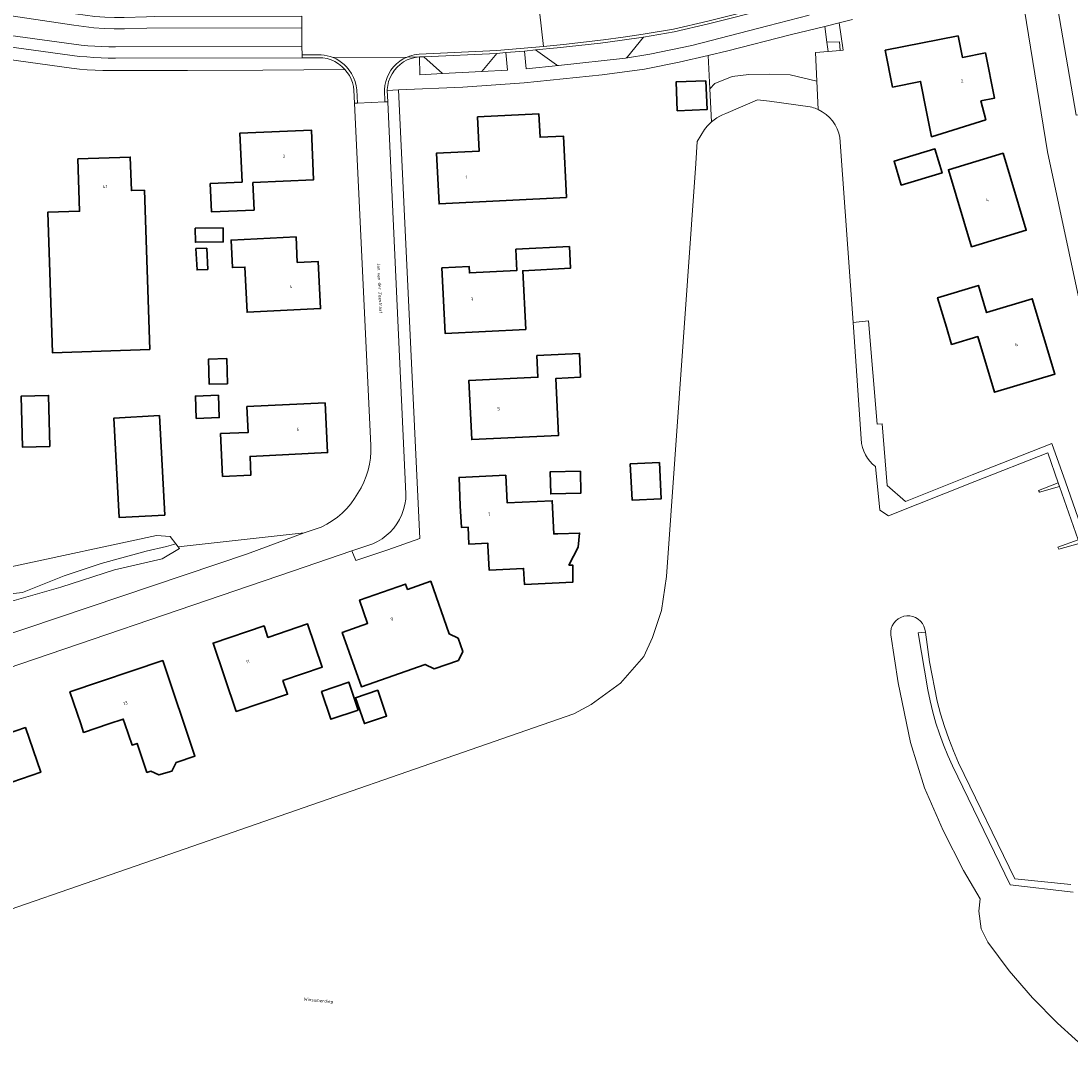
# Model space of a CAD drawing. Header units: metres. Extents: x 229229 to 231729, y 593167 to 595667.
# Tile 230 of 256: x 230621 to 230768, y 594701 to 594849. Entities that reach past the tile are written whole.
import ezdxf
from ezdxf.enums import TextEntityAlignment as Align

# ---------------------------------------------------------------- set-up
doc = ezdxf.new("R2010")
doc.units = ezdxf.units.M
for name, color, linetype, lineweight in [('B-WE-GR-GROENVOORZIENING-GV', 80, 'Continuous', 18), ('B-WE-KW-KUNSTWERK_STEIGER-GV', 170, 'Continuous', 18), ('B-WE-OG-BEBOUWING-GV', 7, 'Continuous', 35), ('B-WE-OG-BEBOUWING-T18', 10, 'Continuous', 18), ('B-WE-OG-TERREIN_ERF-GV', 7, 'Continuous', 18), ('B-WE-OG-TOPOGRAFIE-T18', 10, 'Continuous', 18), ('B-WE-OG-WATER-GV', 130, 'Continuous', 18), ('B-WE-OG-WATER_SLOOT-GV', 120, 'Continuous', 18), ('B-WE-VH-VERHARDING_GESLOTEN-GV', 252, 'Continuous', 18), ('B-WE-VH-VERHARDING_OPEN-GV', 252, 'Continuous', 18)]:
    doc.layers.add(name, color=color, linetype=linetype, lineweight=lineweight)
doc.styles.add('NLCS-ISO-M250-T18', font='NLCS-ISO.ttf', dxfattribs={"height": 0.45})

msp = doc.modelspace()

# ---------------------------------------------------------------- linework, layer by layer
at = {"layer": 'B-WE-GR-GROENVOORZIENING-GV'}
for points in [[(230771.744, 594836.021), (230768.364, 594855.175), (230765.508, 594854.688), (230765.763, 594853.211), (230768.825, 594835.506)], [(230717.345, 594839.244), (230718.038, 594839.992), (230720.493, 594840.979), (230722.807, 594841.233), (230725.685, 594841.289), (230728.62, 594841.176), (230732.363, 594840.31), (230732.16, 594844.316), (230733.967, 594844.465), (230733.784, 594845.767), (230733.472, 594847.992), (230728.644, 594846.816), (230719.877, 594844.556), (230717.112, 594843.914)], [(230688.686, 594844.314), (230687.409, 594844.193), (230685.289, 594841.661), (230688.893, 594841.86)], [(230692.86, 594844.685), (230691.299, 594844.511), (230691.541, 594842.032), (230696.066, 594842.481), (230696.002, 594842.482), (230695.938, 594842.493), (230695.877, 594842.512), (230695.819, 594842.541), (230695.766, 594842.578)], [(230679.753, 594841.376), (230677.168, 594843.736), (230676.527, 594843.706), (230676.574, 594841.207)], [(230732.363, 594840.31), (230728.62, 594841.176), (230725.685, 594841.289), (230722.807, 594841.233), (230720.493, 594840.979), (230718.038, 594839.992), (230717.345, 594839.244), (230717.578, 594834.574), (230717.941, 594834.864), (230718.323, 594835.129), (230718.722, 594835.367), (230719.136, 594835.577), (230719.564, 594835.758), (230724.017, 594837.669), (230725.719, 594837.512), (230731.419, 594836.687), (230731.655, 594836.631), (230731.888, 594836.565), (230732.118, 594836.489), (230732.344, 594836.402), (230732.566, 594836.305)]]:
    msp.add_lwpolyline(points, close=True, dxfattribs=at)
msp.add_lwpolyline([(230725.915, 594850.563), (230717.167, 594848.341), (230712.305, 594847.228), (230708.016, 594846.489), (230705.789, 594843.727), (230705.742, 594843.677), (230705.689, 594843.633), (230705.631, 594843.597), (230705.568, 594843.57), (230705.502, 594843.551), (230708.908, 594844.1), (230714.82, 594845.332), (230725.468, 594848.08), (230731.302, 594849.562)], dxfattribs=at)
at = {"layer": 'B-WE-KW-KUNSTWERK_STEIGER-GV'}
for points in [[(230770.107, 594775.948), (230767.311, 594784.005), (230765.403, 594789.381), (230754.194, 594784.993), (230744.835, 594781.268), (230742.251, 594783.485), (230741.535, 594792.149), (230740.843, 594792.092), (230739.642, 594806.628), (230737.455, 594806.401), (230738.667, 594789.384), (230738.783, 594788.845), (230738.957, 594788.322), (230739.188, 594787.822), (230739.472, 594787.35), (230739.806, 594786.911), (230740.186, 594786.512), (230740.607, 594786.157), (230741.2, 594780.021), (230742.428, 594779.234), (230754.557, 594784.061), (230764.806, 594788.074), (230766.292, 594783.887), (230766.47, 594783.378), (230769.079, 594775.862)], [(230768.044, 594727.458), (230760.199, 594728.239), (230752.296, 594744.518), (230751.566, 594746.208), (230750.899, 594747.923), (230750.295, 594749.662), (230749.755, 594751.422), (230749.28, 594753.2), (230748.211, 594758.73), (230747.617, 594762.899), (230746.602, 594762.809), (230747.945, 594754.815), (230748.274, 594753.236), (230748.661, 594751.67), (230749.106, 594750.12), (230749.608, 594748.588), (230750.167, 594747.075), (230750.782, 594745.584), (230751.452, 594744.117), (230759.523, 594727.393), (230768.377, 594726.374)]]:
    msp.add_lwpolyline(points, dxfattribs=at)
for points in [[(230766.47, 594783.378), (230766.292, 594783.887), (230763.512, 594782.811), (230763.665, 594782.548)], [(230769.251, 594775.37), (230769.079, 594775.862), (230766.24, 594774.846), (230766.356, 594774.537)]]:
    msp.add_lwpolyline(points, close=True, dxfattribs=at)
at = {"layer": 'B-WE-OG-BEBOUWING-GV'}
for points in [[(230747.797, 594835.997), (230748.485, 594832.485), (230756.113, 594834.888), (230755.424, 594837.524), (230757.329, 594837.906), (230756.049, 594844.277), (230752.829, 594843.633), (230752.226, 594846.669), (230741.983, 594844.646), (230743.02, 594839.469), (230746.944, 594840.255)], [(230716.784, 594840.362), (230712.597, 594840.185), (230712.768, 594836.135), (230716.955, 594836.312)], [(230697.199, 594823.951), (230696.769, 594832.586), (230693.477, 594832.417), (230693.312, 594835.708), (230684.689, 594835.274), (230684.926, 594830.485), (230678.94, 594830.19), (230679.291, 594823.067)], [(230653.304, 594822.16), (230653.126, 594826.064), (230661.65, 594826.453), (230661.356, 594833.436), (230651.312, 594833.002), (230651.618, 594826.114), (230647.139, 594825.915), (230647.317, 594821.924)], [(230744.23, 594825.688), (230749.965, 594827.403), (230748.957, 594830.775), (230743.215, 594829.043)], [(230638.652, 594802.618), (230637.89, 594824.982), (230636.063, 594824.92), (230635.903, 594829.625), (230628.533, 594829.374), (230628.783, 594822.029), (230624.294, 594821.876), (230624.965, 594802.152)], [(230754.112, 594817.039), (230761.799, 594819.347), (230758.545, 594830.184), (230750.848, 594827.863)], [(230648.936, 594819.702), (230645.017, 594819.644), (230645.047, 594817.665), (230648.966, 594817.723)], [(230659.221, 594818.417), (230650.064, 594817.97), (230650.253, 594814.104), (230652.004, 594814.192), (230652.32, 594807.844), (230662.634, 594808.355), (230662.302, 594814.947), (230659.363, 594814.831)], [(230646.636, 594816.85), (230645.132, 594816.776), (230645.279, 594813.79), (230646.783, 594813.864)], [(230697.597, 594817.084), (230690.085, 594816.696), (230690.191, 594814.632), (230690.238, 594813.719), (230683.555, 594813.374), (230683.508, 594814.273), (230679.682, 594814.076), (230680.145, 594804.862), (230691.459, 594805.429), (230691.046, 594813.671), (230697.756, 594814.007)], [(230750.57, 594805.759), (230751.302, 594803.322), (230754.974, 594804.426), (230757.347, 594796.606), (230765.83, 594799.159), (230762.638, 594809.733), (230756.226, 594807.797), (230755.074, 594811.615), (230749.332, 594809.882)], [(230649.447, 594801.319), (230646.884, 594801.241), (230646.991, 594797.715), (230649.554, 594797.793)], [(230699.183, 594798.703), (230699.029, 594802.019), (230693.036, 594801.745), (230693.18, 594798.696), (230683.465, 594798.236), (230683.872, 594789.941), (230696.071, 594790.54), (230695.702, 594798.542)], [(230624.612, 594788.985), (230624.413, 594796.158), (230620.568, 594796.052), (230620.767, 594788.878)], [(230648.301, 594796.174), (230645.058, 594796.071), (230645.158, 594792.925), (230648.401, 594793.028)], [(230663.293, 594795.105), (230652.296, 594794.584), (230652.467, 594790.965), (230648.578, 594790.781), (230648.862, 594784.782), (230652.858, 594784.966), (230652.734, 594787.587), (230663.634, 594788.114)], [(230639.985, 594793.328), (230633.591, 594792.98), (230634.351, 594778.989), (230640.745, 594779.337)], [(230710.25, 594786.746), (230706.159, 594786.53), (230706.428, 594781.428), (230710.519, 594781.644)], [(230688.671, 594784.929), (230682.1, 594784.637), (230682.276, 594780.664), (230682.418, 594777.607), (230683.367, 594777.652), (230683.48, 594775.254), (230686.147, 594775.38), (230686.162, 594775.08), (230686.325, 594771.624), (230691.171, 594771.844), (230691.272, 594769.6), (230698.084, 594769.909), (230698.075, 594772.311), (230697.53, 594772.309), (230698.827, 594774.846), (230699.025, 594776.824), (230695.966, 594776.716), (230695.398, 594776.696), (230695.19, 594781.356), (230688.844, 594781.071)], [(230699.153, 594785.5), (230694.896, 594785.396), (230694.971, 594782.327), (230699.228, 594782.431)], [(230682.004, 594758.934), (230682.611, 594760.197), (230681.965, 594762.047), (230680.691, 594762.661), (230678.112, 594770.044), (230674.857, 594768.907), (230674.564, 594769.653), (230668.119, 594767.401), (230669.246, 594764.119), (230665.695, 594762.865), (230668.376, 594755.216), (230677.341, 594758.359), (230678.616, 594757.746)], [(230650.784, 594751.737), (230657.999, 594754.168), (230657.344, 594756.094), (230662.881, 594757.99), (230660.822, 594764.053), (230655.249, 594762.161), (230654.702, 594763.772), (230647.54, 594761.366)], [(230638.779, 594743.384), (230639.894, 594742.833), (230641.741, 594743.344), (230642.346, 594744.588), (230644.973, 594745.474), (230640.452, 594758.907), (230627.425, 594754.5), (230628.941, 594750), (230629.343, 594748.806), (230632.866, 594750), (230634.911, 594750.693), (230635.144, 594750), (230636.148, 594747.021), (230636.865, 594747.264), (230638.237, 594743.201)], [(230662.768, 594754.58), (230664.087, 594750.663), (230667.919, 594751.953), (230666.601, 594755.87)], [(230670.686, 594754.723), (230667.569, 594753.669), (230668.789, 594750.061), (230671.906, 594751.115)], [(230614.848, 594750.169), (230607.724, 594747.739), (230611.332, 594737.194), (230618.456, 594739.621), (230617.874, 594741.336), (230623.326, 594743.21), (230621.166, 594749.497), (230615.719, 594747.629)]]:
    msp.add_lwpolyline(points, close=True, dxfattribs=at)
at = {"layer": 'B-WE-OG-TERREIN_ERF-GV'}
for points in [[(230769.429, 594808.682), (230764.795, 594830.364), (230761.241, 594852.359)], [(230737.395, 594848.948), (230735.524, 594848.492), (230736.065, 594844.638), (230735.66, 594844.605), (230733.967, 594844.465), (230732.16, 594844.316), (230732.363, 594840.31), (230732.566, 594836.305), (230733.134, 594835.999), (230733.661, 594835.628), (230734.14, 594835.196), (230734.564, 594834.711), (230734.928, 594834.178), (230735.225, 594833.606), (230735.452, 594833.002), (230735.605, 594832.376), (230737.455, 594806.401), (230739.642, 594806.628), (230740.843, 594792.092), (230741.535, 594792.149), (230742.251, 594783.485), (230744.835, 594781.268), (230754.194, 594784.993), (230765.403, 594789.381), (230767.311, 594784.005), (230770.107, 594775.948)], [(230573.164, 594708.062), (230641.295, 594731.678), (230698.238, 594751.406), (230700.661, 594752.752), (230704.759, 594755.732), (230708.059, 594759.474), (230709.298, 594762.16), (230710.543, 594765.95), (230711.266, 594770.705), (230715.365, 594828.745), (230715.567, 594831.83), (230716.578, 594833.507), (230716.759, 594833.737), (230716.95, 594833.96), (230717.15, 594834.174), (230717.36, 594834.378), (230717.578, 594834.574), (230717.345, 594839.244), (230717.112, 594843.914), (230713.041, 594842.97), (230708.136, 594842.001), (230702.185, 594841.177), (230691.234, 594840.072), (230682.644, 594839.478), (230673.6, 594839.073), (230676.563, 594776.04), (230672.107, 594774.481), (230667.588, 594772.951), (230667.043, 594774.335), (230658.71, 594771.474), (230566.39, 594739.983)], [(230619.109, 594772.08), (230639.6, 594776.485), (230641.512, 594776.345), (230642.301, 594775.305), (230642.614, 594774.891), (230660.353, 594776.831), (230662.711, 594777.651), (230663.51, 594778.054), (230664.275, 594778.52), (230665, 594779.045), (230665.681, 594779.627), (230666.313, 594780.26), (230666.893, 594780.942), (230667.417, 594781.668), (230667.882, 594782.433), (230668.328, 594783.19), (230668.715, 594783.979), (230669.041, 594784.795), (230669.303, 594785.634), (230669.5, 594786.49), (230669.632, 594787.359), (230669.696, 594788.235), (230669.693, 594789.114), (230667.41, 594837.19), (230667.327, 594839.036), (230667.257, 594839.573), (230667.128, 594840.098), (230666.939, 594840.605), (230666.695, 594841.088), (230666.398, 594841.54), (230666.052, 594841.956), (230654.532, 594841.825), (230643.95, 594841.79), (230633.145, 594841.792), (230632.044, 594841.806), (230630.945, 594841.845), (230629.846, 594841.909), (230628.749, 594841.998), (230627.654, 594842.112), (230615.401, 594843.824)], [(230770.107, 594775.948), (230767.311, 594784.005), (230765.403, 594789.381), (230754.194, 594784.993), (230744.835, 594781.268), (230742.251, 594783.485), (230741.535, 594792.149), (230740.843, 594792.092), (230739.642, 594806.628), (230737.455, 594806.401), (230738.667, 594789.384), (230738.783, 594788.845), (230738.957, 594788.322), (230739.188, 594787.822), (230739.472, 594787.35), (230739.806, 594786.911), (230740.186, 594786.512), (230740.607, 594786.157), (230741.2, 594780.021), (230742.428, 594779.234), (230754.557, 594784.061), (230764.806, 594788.074), (230766.292, 594783.887), (230766.47, 594783.378), (230769.079, 594775.862)], [(230599.048, 594755.98), (230652.367, 594773.908), (230660.353, 594776.831), (230642.614, 594774.891), (230642.808, 594774.636), (230640.395, 594773.2), (230633.677, 594771.65), (230626.132, 594769.234), (230619.276, 594767.241)], [(230768.377, 594726.374), (230759.523, 594727.393), (230751.452, 594744.117), (230750.782, 594745.584), (230750.167, 594747.075), (230749.608, 594748.588), (230749.106, 594750.12), (230748.661, 594751.67), (230748.274, 594753.236), (230747.945, 594754.815), (230746.602, 594762.809), (230747.617, 594762.899), (230747.555, 594763.334), (230747.417, 594763.74), (230747.21, 594764.115), (230746.941, 594764.449), (230746.617, 594764.73), (230746.249, 594764.951), (230745.849, 594765.103), (230745.428, 594765.183), (230744.999, 594765.188), (230744.576, 594765.118), (230744.172, 594764.975), (230743.799, 594764.763), (230743.469, 594764.489), (230743.192, 594764.162), (230742.976, 594763.792), (230742.829, 594763.389), (230742.754, 594762.967), (230742.755, 594762.538), (230743.778, 594755.774), (230745.536, 594747.385), (230747.496, 594741.038), (230750.114, 594735.051), (230752.982, 594729.426), (230755.301, 594725.449), (230755.147, 594723.697), (230755.45, 594721.203), (230756.393, 594719.341), (230759.386, 594715.327), (230762.685, 594711.53), (230766.183, 594707.955), (230773.657, 594701.244)], [(230768.044, 594727.458), (230760.199, 594728.239), (230752.296, 594744.518), (230751.566, 594746.208), (230750.899, 594747.923), (230750.295, 594749.662), (230749.755, 594751.422), (230749.28, 594753.2), (230748.211, 594758.73), (230747.617, 594762.899), (230746.602, 594762.809), (230747.945, 594754.815), (230748.274, 594753.236), (230748.661, 594751.67), (230749.106, 594750.12), (230749.608, 594748.588), (230750.167, 594747.075), (230750.782, 594745.584), (230751.452, 594744.117), (230759.523, 594727.393), (230768.377, 594726.374)]]:
    msp.add_lwpolyline(points, dxfattribs=at)
for points in [[(230748.485, 594832.485), (230747.797, 594835.997), (230746.944, 594840.255), (230743.02, 594839.469), (230741.983, 594844.646), (230752.226, 594846.669), (230752.829, 594843.633), (230756.049, 594844.277), (230757.329, 594837.906), (230755.424, 594837.524), (230756.113, 594834.888)], [(230712.597, 594840.185), (230716.784, 594840.362), (230716.955, 594836.312), (230712.768, 594836.135)], [(230679.291, 594823.067), (230678.94, 594830.19), (230684.926, 594830.485), (230684.689, 594835.274), (230693.312, 594835.708), (230693.477, 594832.417), (230696.769, 594832.586), (230697.199, 594823.951)], [(230647.317, 594821.924), (230647.139, 594825.915), (230651.618, 594826.114), (230651.312, 594833.002), (230661.356, 594833.436), (230661.65, 594826.453), (230653.126, 594826.064), (230653.304, 594822.16)], [(230744.23, 594825.688), (230743.215, 594829.043), (230748.957, 594830.775), (230749.965, 594827.403)], [(230624.294, 594821.876), (230628.783, 594822.029), (230628.533, 594829.374), (230635.903, 594829.625), (230636.063, 594824.92), (230637.89, 594824.982), (230638.652, 594802.618), (230624.965, 594802.152)], [(230750.848, 594827.863), (230758.545, 594830.184), (230761.799, 594819.347), (230754.112, 594817.039)], [(230648.936, 594819.702), (230648.966, 594817.723), (230645.047, 594817.665), (230645.017, 594819.644)], [(230659.221, 594818.417), (230659.363, 594814.831), (230662.302, 594814.947), (230662.634, 594808.355), (230652.32, 594807.844), (230652.004, 594814.192), (230650.253, 594814.104), (230650.064, 594817.97)], [(230646.636, 594816.85), (230646.783, 594813.864), (230645.279, 594813.79), (230645.132, 594816.776)], [(230679.682, 594814.076), (230683.508, 594814.273), (230683.555, 594813.374), (230690.238, 594813.719), (230690.191, 594814.632), (230690.085, 594816.696), (230697.597, 594817.084), (230697.756, 594814.007), (230691.046, 594813.671), (230691.459, 594805.429), (230680.145, 594804.862)], [(230755.074, 594811.615), (230756.226, 594807.797), (230762.638, 594809.733), (230765.83, 594799.159), (230757.347, 594796.606), (230754.974, 594804.426), (230751.302, 594803.322), (230750.57, 594805.759), (230749.332, 594809.882)], [(230649.447, 594801.319), (230649.554, 594797.793), (230646.991, 594797.715), (230646.884, 594801.241)], [(230683.465, 594798.236), (230693.18, 594798.696), (230693.036, 594801.745), (230699.029, 594802.019), (230699.183, 594798.703), (230695.702, 594798.542), (230696.071, 594790.54), (230683.872, 594789.941)], [(230624.413, 594796.158), (230624.612, 594788.985), (230620.767, 594788.878), (230620.568, 594796.052)], [(230645.058, 594796.071), (230648.301, 594796.174), (230648.401, 594793.028), (230645.158, 594792.925)], [(230652.467, 594790.965), (230652.296, 594794.584), (230663.293, 594795.105), (230663.634, 594788.114), (230652.734, 594787.587), (230652.858, 594784.966), (230648.862, 594784.782), (230648.578, 594790.781)], [(230639.985, 594793.328), (230640.745, 594779.337), (230634.351, 594778.989), (230633.591, 594792.98)], [(230706.159, 594786.53), (230710.25, 594786.746), (230710.519, 594781.644), (230706.428, 594781.428)], [(230682.1, 594784.637), (230688.671, 594784.929), (230688.844, 594781.071), (230695.19, 594781.356), (230695.398, 594776.696), (230695.966, 594776.716), (230699.025, 594776.824), (230698.827, 594774.846), (230697.53, 594772.309), (230698.075, 594772.311), (230698.084, 594769.909), (230691.272, 594769.6), (230691.171, 594771.844), (230686.325, 594771.624), (230686.162, 594775.08), (230686.147, 594775.38), (230683.48, 594775.254), (230683.367, 594777.652), (230682.418, 594777.607), (230682.276, 594780.664)], [(230694.896, 594785.396), (230699.153, 594785.5), (230699.228, 594782.431), (230694.971, 594782.327)], [(230668.119, 594767.401), (230674.564, 594769.653), (230674.857, 594768.907), (230678.112, 594770.044), (230680.691, 594762.661), (230681.965, 594762.047), (230682.611, 594760.197), (230682.004, 594758.934), (230678.616, 594757.746), (230677.341, 594758.359), (230668.376, 594755.216), (230665.695, 594762.865), (230669.246, 594764.119)], [(230654.702, 594763.772), (230655.249, 594762.161), (230660.822, 594764.053), (230662.881, 594757.99), (230657.344, 594756.094), (230657.999, 594754.168), (230650.784, 594751.737), (230647.54, 594761.366)], [(230644.973, 594745.474), (230642.346, 594744.588), (230641.741, 594743.344), (230639.894, 594742.833), (230638.779, 594743.384), (230638.237, 594743.201), (230636.865, 594747.264), (230636.148, 594747.021), (230635.144, 594750), (230634.911, 594750.693), (230632.866, 594750), (230629.343, 594748.806), (230628.941, 594750), (230627.425, 594754.5), (230640.452, 594758.907)], [(230662.768, 594754.58), (230666.601, 594755.87), (230667.919, 594751.953), (230664.087, 594750.663)], [(230670.686, 594754.723), (230671.906, 594751.115), (230668.789, 594750.061), (230667.569, 594753.669)], [(230615.719, 594747.629), (230621.166, 594749.497), (230623.326, 594743.21), (230617.874, 594741.336), (230618.456, 594739.621), (230611.332, 594737.194), (230607.724, 594747.739), (230614.848, 594750.169)]]:
    msp.add_lwpolyline(points, close=True, dxfattribs=at)
at = {"layer": 'B-WE-OG-WATER-GV'}
for points in [[(230769.079, 594775.862), (230766.47, 594783.378), (230766.292, 594783.887), (230764.806, 594788.074), (230754.557, 594784.061), (230742.428, 594779.234), (230741.2, 594780.021), (230740.607, 594786.157), (230740.186, 594786.512), (230739.806, 594786.911), (230739.472, 594787.35), (230739.188, 594787.822), (230738.957, 594788.322), (230738.783, 594788.845), (230738.667, 594789.384), (230737.455, 594806.401), (230735.605, 594832.376), (230735.452, 594833.002), (230735.225, 594833.606), (230734.928, 594834.178), (230734.564, 594834.711), (230734.14, 594835.196), (230733.661, 594835.628), (230733.134, 594835.999), (230732.566, 594836.305), (230732.344, 594836.402), (230732.118, 594836.489), (230731.888, 594836.565), (230731.655, 594836.631), (230731.419, 594836.687), (230725.719, 594837.512), (230724.017, 594837.669), (230719.564, 594835.758), (230719.136, 594835.577), (230718.722, 594835.367), (230718.323, 594835.129), (230717.941, 594834.864), (230717.578, 594834.574), (230717.36, 594834.378), (230717.15, 594834.174), (230716.95, 594833.96), (230716.759, 594833.737), (230716.578, 594833.507), (230715.567, 594831.83), (230715.365, 594828.745), (230711.266, 594770.705), (230710.543, 594765.95), (230709.298, 594762.16), (230708.059, 594759.474), (230704.759, 594755.732), (230700.661, 594752.752), (230698.238, 594751.406), (230641.295, 594731.678), (230573.164, 594708.062)], [(230773.657, 594701.244), (230766.183, 594707.955), (230762.685, 594711.53), (230759.386, 594715.327), (230756.393, 594719.341), (230755.45, 594721.203), (230755.147, 594723.697), (230755.301, 594725.449), (230752.982, 594729.426), (230750.114, 594735.051), (230747.496, 594741.038), (230745.536, 594747.385), (230743.778, 594755.774), (230742.755, 594762.538), (230742.754, 594762.967), (230742.829, 594763.389), (230742.976, 594763.792), (230743.192, 594764.162), (230743.469, 594764.489), (230743.799, 594764.763), (230744.172, 594764.975), (230744.576, 594765.118), (230744.999, 594765.188), (230745.428, 594765.183), (230745.849, 594765.103), (230746.249, 594764.951), (230746.617, 594764.73), (230746.941, 594764.449), (230747.21, 594764.115), (230747.417, 594763.74), (230747.555, 594763.334), (230747.617, 594762.899), (230748.211, 594758.73), (230749.28, 594753.2), (230749.755, 594751.422), (230750.295, 594749.662), (230750.899, 594747.923), (230751.566, 594746.208), (230752.296, 594744.518), (230760.199, 594728.239), (230768.044, 594727.458)]]:
    msp.add_lwpolyline(points, dxfattribs=at)
msp.add_lwpolyline([(230552.608, 594760.999), (230556.521, 594761.508), (230580.723, 594764.278), (230599.675, 594766.179), (230620.77, 594768.451), (230626.616, 594770.802), (230631.797, 594772.557), (230638.125, 594774.26), (230641.004, 594774.928), (230642.301, 594775.305), (230641.512, 594776.345), (230639.6, 594776.485), (230619.109, 594772.08), (230595.53, 594770.998), (230584.748, 594770.251), (230573.034, 594769.02), (230558.9, 594767.318), (230551.935, 594766.926)], close=True, dxfattribs=at)
at = {"layer": 'B-WE-OG-WATER_SLOOT-GV'}
msp.add_lwpolyline([(230642.614, 594774.891), (230642.301, 594775.305), (230641.004, 594774.928), (230638.125, 594774.26), (230631.797, 594772.557), (230626.616, 594770.802), (230620.77, 594768.451), (230599.675, 594766.179), (230580.723, 594764.278), (230556.521, 594761.508), (230552.608, 594760.999), (230551.908, 594760.411), (230551.634, 594759.933), (230551.634, 594759.382), (230591.503, 594763.995), (230619.276, 594767.241), (230626.132, 594769.234), (230633.677, 594771.65), (230640.395, 594773.2), (230642.808, 594774.636)], close=True, dxfattribs=at)
at = {"layer": 'B-WE-VH-VERHARDING_GESLOTEN-GV'}
for points in [[(230741.393, 594854.664), (230748.209, 594856.241), (230755.131, 594857.538), (230754.296, 594862.574), (230747.299, 594861.149), (230733.656, 594858.131), (230724.928, 594855.933), (230715.329, 594853.366), (230711.905, 594852.648), (230708.223, 594852.02), (230704.531, 594851.454), (230700.83, 594850.948), (230697.122, 594850.505), (230693.406, 594850.123), (230693.976, 594845.187), (230696.778, 594845.462), (230699.576, 594845.768), (230702.371, 594846.108), (230705.162, 594846.479), (230707.948, 594846.883), (230712.226, 594847.62), (230717.073, 594848.73), (230725.817, 594850.951), (230732.606, 594852.629)], [(230660.002, 594847.815), (230638.205, 594847.725), (230635.087, 594847.645), (230633.656, 594847.65), (230632.226, 594847.705), (230630.8, 594847.81), (230629.377, 594847.965), (230627.961, 594848.169), (230612.496, 594850.44), (230612.2, 594847.661), (230628.991, 594845.361), (230629.958, 594845.288), (230630.926, 594845.228), (230631.894, 594845.179), (230632.864, 594845.142), (230633.833, 594845.117), (230660.024, 594845.18)], [(230733.784, 594845.767), (230733.967, 594844.465), (230735.66, 594844.605), (230735.553, 594845.839)], [(230674.784, 594843.693), (230664.392, 594843.614), (230664.807, 594843.42), (230665.204, 594843.191), (230665.581, 594842.93), (230665.934, 594842.638), (230666.261, 594842.317), (230666.659, 594841.859), (230667.001, 594841.358), (230667.282, 594840.821), (230667.498, 594840.254), (230667.647, 594839.666), (230667.726, 594839.065), (230667.81, 594837.208), (230671.683, 594837.382), (230671.602, 594839.099), (230671.661, 594839.685), (230671.786, 594840.261), (230671.974, 594840.819), (230672.224, 594841.352), (230672.532, 594841.854), (230672.893, 594842.319), (230673.305, 594842.74), (230673.761, 594843.112), (230674.256, 594843.431)]]:
    msp.add_lwpolyline(points, close=True, dxfattribs=at)
for points in [[(230612.496, 594850.44), (230627.961, 594848.169), (230629.377, 594847.965), (230630.8, 594847.81), (230632.226, 594847.705), (230633.656, 594847.65), (230635.087, 594847.645), (230638.205, 594847.725), (230660.002, 594847.815), (230659.992, 594849.015), (230659.989, 594849.415), (230639.286, 594849.371), (230638.164, 594849.324), (230635.055, 594849.245), (230633.68, 594849.25), (230632.306, 594849.303), (230630.934, 594849.404), (230629.567, 594849.553), (230628.206, 594849.75), (230612.904, 594851.998)], [(230659.992, 594849.015), (230660.002, 594847.815), (230660.024, 594845.18), (230660.034, 594843.98), (230662.263, 594843.997), (230662.699, 594843.998), (230663.134, 594843.96), (230663.563, 594843.883), (230663.984, 594843.767), (230664.392, 594843.614), (230674.784, 594843.693), (230675.115, 594843.821), (230675.453, 594843.927), (230675.798, 594844.01), (230676.147, 594844.069), (230676.5, 594844.105), (230687.391, 594844.592), (230693.976, 594845.187), (230693.406, 594850.123)], [(230607.959, 594846.627), (230628.774, 594843.776), (230629.778, 594843.698), (230630.783, 594843.634), (230631.789, 594843.582), (230632.795, 594843.543), (230633.802, 594843.517), (230660.037, 594843.58), (230660.034, 594843.98), (230660.024, 594845.18), (230633.833, 594845.117), (230632.864, 594845.142), (230631.894, 594845.179), (230630.926, 594845.228), (230629.958, 594845.288), (230628.991, 594845.361), (230612.2, 594847.661)]]:
    msp.add_lwpolyline(points, dxfattribs=at)
at = {"layer": 'B-WE-VH-VERHARDING_OPEN-GV'}
for points in [[(230768.825, 594835.506), (230765.763, 594853.211), (230761.241, 594852.359), (230764.795, 594830.364), (230769.429, 594808.682)], [(230725.817, 594850.951), (230717.073, 594848.73), (230712.226, 594847.62), (230707.948, 594846.883), (230705.162, 594846.479), (230702.371, 594846.108), (230699.576, 594845.768), (230696.778, 594845.462), (230693.976, 594845.187), (230687.391, 594844.592), (230676.5, 594844.105), (230676.147, 594844.069), (230675.798, 594844.01), (230675.453, 594843.927), (230675.115, 594843.821), (230674.784, 594843.693), (230676.527, 594843.706), (230677.168, 594843.736), (230687.409, 594844.193), (230688.686, 594844.314), (230691.299, 594844.511), (230692.86, 594844.685), (230695.9, 594844.97), (230698.936, 594845.293), (230701.967, 594845.653), (230704.994, 594846.052), (230708.016, 594846.489), (230712.305, 594847.228), (230717.167, 594848.341), (230725.915, 594850.563)], [(230731.302, 594849.562), (230725.468, 594848.08), (230714.82, 594845.332), (230708.908, 594844.1), (230705.502, 594843.551), (230696.066, 594842.481), (230691.541, 594842.032), (230691.299, 594844.511), (230688.686, 594844.314), (230688.893, 594841.86), (230685.289, 594841.661), (230679.753, 594841.376), (230676.574, 594841.207), (230676.527, 594843.706), (230675.945, 594843.631), (230675.376, 594843.487), (230674.829, 594843.275), (230674.311, 594842.999), (230673.831, 594842.662), (230673.394, 594842.27), (230673.008, 594841.828), (230672.678, 594841.343), (230672.409, 594840.822), (230672.205, 594840.272), (230672.069, 594839.701), (230672.002, 594839.118), (230672.007, 594839.002), (230673.6, 594839.073), (230682.644, 594839.478), (230691.234, 594840.072), (230702.185, 594841.177), (230708.136, 594842.001), (230713.041, 594842.97), (230717.112, 594843.914), (230719.877, 594844.556), (230728.644, 594846.816), (230733.472, 594847.992), (230735.524, 594848.492), (230737.395, 594848.948)], [(230615.401, 594843.824), (230627.654, 594842.112), (230628.749, 594841.998), (230629.846, 594841.909), (230630.945, 594841.845), (230632.044, 594841.806), (230633.145, 594841.792), (230643.95, 594841.79), (230654.532, 594841.825), (230666.052, 594841.956), (230665.637, 594842.382), (230665.172, 594842.753), (230664.664, 594843.061), (230664.121, 594843.304), (230663.552, 594843.475), (230662.966, 594843.574), (230662.372, 594843.598), (230660.037, 594843.58), (230633.802, 594843.517), (230632.795, 594843.543), (230631.789, 594843.582), (230630.783, 594843.634), (230629.778, 594843.698), (230628.774, 594843.776), (230607.959, 594846.627)], [(230566.39, 594739.983), (230658.71, 594771.474), (230667.043, 594774.335), (230669.968, 594775.323), (230670.639, 594775.64), (230671.275, 594776.022), (230671.871, 594776.464), (230672.42, 594776.962), (230672.919, 594777.511), (230673.361, 594778.107), (230673.743, 594778.743), (230674.061, 594779.413), (230674.311, 594780.111), (230674.493, 594780.83), (230674.602, 594781.564), (230674.64, 594782.305), (230673.592, 594804.652), (230672.474, 594829.096), (230672.083, 594837.4), (230671.683, 594837.382), (230667.81, 594837.208), (230667.41, 594837.19), (230669.693, 594789.114), (230669.696, 594788.235), (230669.632, 594787.359), (230669.5, 594786.49), (230669.303, 594785.634), (230669.041, 594784.795), (230668.715, 594783.979), (230668.328, 594783.19), (230667.882, 594782.433), (230667.417, 594781.668), (230666.893, 594780.942), (230666.313, 594780.26), (230665.681, 594779.627), (230665, 594779.045), (230664.275, 594778.52), (230663.51, 594778.054), (230662.711, 594777.651), (230660.353, 594776.831), (230652.367, 594773.908), (230599.048, 594755.98)]]:
    msp.add_lwpolyline(points, dxfattribs=at)
for points in [[(230735.66, 594844.605), (230736.065, 594844.638), (230735.524, 594848.492), (230733.472, 594847.992), (230733.784, 594845.767), (230735.553, 594845.839)], [(230708.016, 594846.489), (230704.994, 594846.052), (230701.967, 594845.653), (230698.936, 594845.293), (230695.9, 594844.97), (230692.86, 594844.685), (230695.766, 594842.578), (230695.819, 594842.541), (230695.877, 594842.512), (230695.938, 594842.493), (230696.002, 594842.482), (230696.066, 594842.481), (230705.502, 594843.551), (230705.568, 594843.57), (230705.631, 594843.597), (230705.689, 594843.633), (230705.742, 594843.677), (230705.789, 594843.727)], [(230666.261, 594842.317), (230665.934, 594842.638), (230665.581, 594842.93), (230665.204, 594843.191), (230664.807, 594843.42), (230664.392, 594843.614), (230663.984, 594843.767), (230663.563, 594843.883), (230663.134, 594843.96), (230662.699, 594843.998), (230662.263, 594843.997), (230660.034, 594843.98), (230660.037, 594843.58), (230662.372, 594843.598), (230662.966, 594843.574), (230663.552, 594843.475), (230664.121, 594843.304), (230664.664, 594843.061), (230665.172, 594842.753), (230665.637, 594842.382), (230666.052, 594841.956), (230666.398, 594841.54), (230666.695, 594841.088), (230666.939, 594840.605), (230667.128, 594840.098), (230667.257, 594839.573), (230667.327, 594839.036), (230667.41, 594837.19), (230667.81, 594837.208), (230667.726, 594839.065), (230667.647, 594839.666), (230667.498, 594840.254), (230667.282, 594840.821), (230667.001, 594841.358), (230666.659, 594841.859)], [(230677.168, 594843.736), (230679.753, 594841.376), (230685.289, 594841.661), (230687.409, 594844.193)], [(230672.007, 594839.002), (230672.002, 594839.118), (230672.069, 594839.701), (230672.205, 594840.272), (230672.409, 594840.822), (230672.678, 594841.343), (230673.008, 594841.828), (230673.394, 594842.27), (230673.831, 594842.662), (230674.311, 594842.999), (230674.829, 594843.275), (230675.376, 594843.487), (230675.945, 594843.631), (230676.527, 594843.706), (230674.784, 594843.693), (230674.256, 594843.431), (230673.761, 594843.112), (230673.305, 594842.74), (230672.893, 594842.319), (230672.532, 594841.854), (230672.224, 594841.352), (230671.974, 594840.819), (230671.786, 594840.261), (230671.661, 594839.685), (230671.602, 594839.099), (230671.683, 594837.382), (230672.083, 594837.4)], [(230673.6, 594839.073), (230672.007, 594839.002), (230672.083, 594837.4), (230672.474, 594829.096), (230673.592, 594804.652), (230674.64, 594782.305), (230674.602, 594781.564), (230674.493, 594780.83), (230674.311, 594780.111), (230674.061, 594779.413), (230673.743, 594778.743), (230673.361, 594778.107), (230672.919, 594777.511), (230672.42, 594776.962), (230671.871, 594776.464), (230671.275, 594776.022), (230670.639, 594775.64), (230669.968, 594775.323), (230667.043, 594774.335), (230667.588, 594772.951), (230672.107, 594774.481), (230676.563, 594776.04)]]:
    msp.add_lwpolyline(points, close=True, dxfattribs=at)

# ---------------------------------------------------------------- texts
at = {"layer": 'B-WE-OG-BEBOUWING-T18', "style": 'NLCS-ISO-M250-T18'}
for s, rotation, p in [('2', 11.1, (230752.767, 594840.304)), ('2', 2.5, (230657.507, 594829.776)), ('1', 2.8, (230683.111, 594826.825)), ('41', 1.9, (230632.354, 594825.502)), ('4', 16.8, (230756.341, 594823.615)), ('4', 2.8, (230658.473, 594811.45)), ('3', 2.9, (230683.908, 594809.67)), ('6', 16.8, (230760.405, 594803.29)), ('5', 2.7, (230687.664, 594794.285)), ('6', 2.7, (230659.468, 594791.415)), ('7', 2.5, (230686.336, 594779.441)), ('9', 19.3, (230672.661, 594764.751)), ('11', 18.6, (230652.395, 594758.777)), ('13', 18.6, (230635.22, 594752.914))]:
    msp.add_text(s, height=0.45, rotation=rotation, dxfattribs=at).set_placement(p, align=Align.MIDDLE)
at = {"layer": 'B-WE-OG-TOPOGRAFIE-T18', "style": 'NLCS-ISO-M250-T18'}
for s, rotation, p in [('Jan van der Zeestraat', 272.6, (230670.968, 594811.213)), ('Winsumerdiep', 354.4, (230662.334, 594711.102))]:
    msp.add_text(s, height=0.45, rotation=rotation, dxfattribs=at).set_placement(p, align=Align.MIDDLE)

doc.saveas('drawing.dxf')
